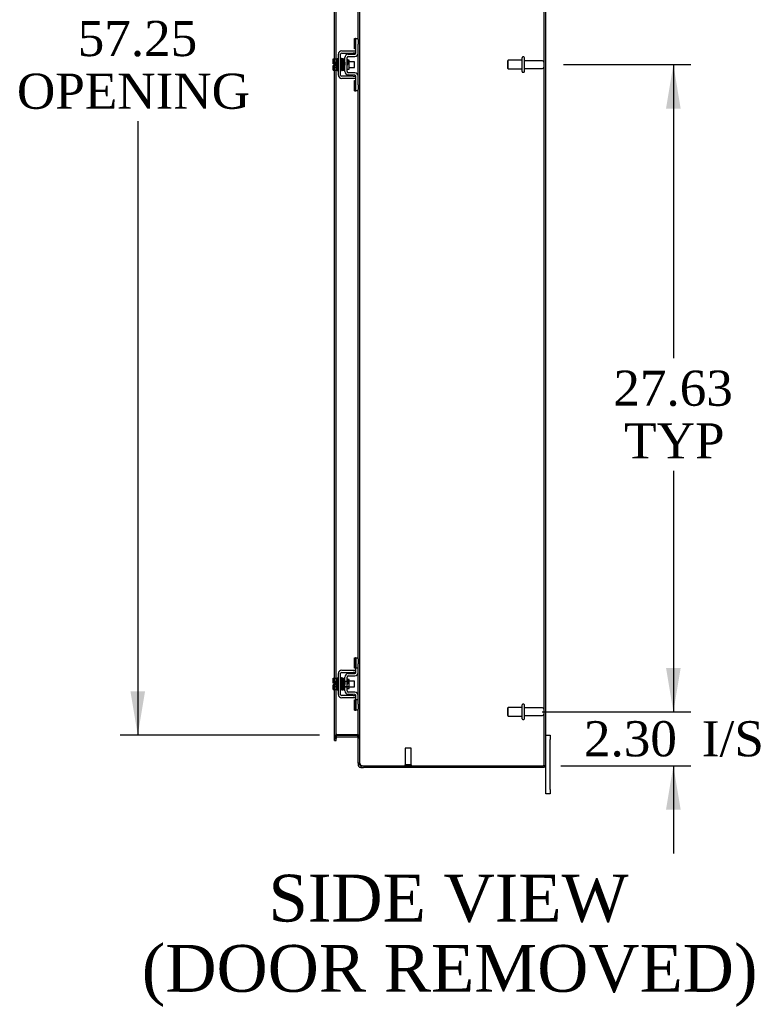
# Model space of a CAD drawing. Header units: inches. Extents: x 21 to 296, y 6 to 197.
# Tile 6 of 10: x 162 to 194, y 55 to 97. Entities that reach past the tile are written whole.
import ezdxf
from ezdxf.enums import TextEntityAlignment as Align

# ---------------------------------------------------------------- set-up
doc = ezdxf.new("R2010")
doc.units = ezdxf.units.IN
doc.header["$MEASUREMENT"] = 0
for name, color, linetype in [('COM42667', 7, 'CONTINUOUS'), ('COM42780', 7, 'CONTINUOUS'), ('COM48450', 7, 'CONTINUOUS'), ('COM70236-1', 7, 'CONTINUOUS'), ('DEFAULT', 7, 'CONTINUOUS'), ('FET07710', 7, 'CONTINUOUS'), ('SCC19011', 7, 'CONTINUOUS'), ('SPR20265', 7, 'CONTINUOUS'), ('STD21878', 7, 'CONTINUOUS'), ('STD26094', 7, 'CONTINUOUS'), ('WAF25035', 7, 'CONTINUOUS')]:
    doc.layers.add(name, color=color, linetype=linetype)
doc.styles.add('SEACAD_TIMES_NEW_ROMAN', font='times.ttf')

# ---------------------------------------------------------------- blocks, each defined once
blk = doc.blocks.new('GDIMGGROUP5')
at = {"layer": 'DEFAULT', "linetype": 'Continuous'}
for points in [[(190.375, 69.567), (189.75, 69.567), (190.063, 67.692)], [(190.375, 63.514), (190.063, 65.389), (189.75, 63.514)]]:
    blk.add_hatch(color=136, dxfattribs=at).paths.add_polyline_path(points)
at = {"layer": 'DEFAULT', "color": 136, "linetype": 'Continuous'}
for p, q in [((190.063, 71.442), (190.063, 67.692)), ((184.461, 67.692), (190.813, 67.692)), ((185.262, 65.389), (190.813, 65.389)), ((190.063, 65.389), (190.063, 61.639))]:
    blk.add_line(p, q, dxfattribs=at)
at = {"layer": 'DEFAULT', "color": 136, "linetype": 'Continuous', "style": 'SEACAD_TIMES_NEW_ROMAN'}
for s, p in [('2.30', (186.25, 67.291)), ('I/S', (191.281, 67.291))]:
    blk.add_text(s, height=1.5, dxfattribs=at).set_placement(p, align=Align.TOP_LEFT)
blk = doc.blocks.new('GDIMGGROUP6')
at = {"layer": 'DEFAULT', "linetype": 'Continuous'}
for points in [[(190.375, 93.442), (190.063, 95.317), (189.75, 93.442)], [(190.375, 69.567), (189.75, 69.567), (190.063, 67.692)]]:
    blk.add_hatch(color=136, dxfattribs=at).paths.add_polyline_path(points)
at = {"layer": 'DEFAULT', "color": 136, "linetype": 'Continuous'}
for p, q in [((185.37, 95.317), (190.813, 95.317)), ((190.063, 95.317), (190.063, 82.78)), ((190.063, 77.98), (190.063, 67.692)), ((184.461, 67.692), (190.813, 67.692))]:
    blk.add_line(p, q, dxfattribs=at)
at = {"layer": 'DEFAULT', "color": 136, "linetype": 'Continuous', "style": 'SEACAD_TIMES_NEW_ROMAN'}
for s, p in [('27.63', (187.503, 82.255)), ('TYP', (187.965, 80.005))]:
    blk.add_text(s, height=1.5, dxfattribs=at).set_placement(p, align=Align.TOP_LEFT)
blk = doc.blocks.new('GDIMGGROUP20')
at = {"layer": 'DEFAULT', "linetype": 'Continuous'}
for points in [[(166.904, 122.067), (167.529, 122.067), (167.217, 123.942)], [(166.904, 68.567), (167.217, 66.692), (167.529, 68.567)]]:
    blk.add_hatch(color=136, dxfattribs=at).paths.add_polyline_path(points)
at = {"layer": 'DEFAULT', "color": 136, "linetype": 'Continuous'}
for p, q in [((174.965, 123.942), (166.467, 123.942)), ((167.217, 123.942), (167.217, 97.707)), ((167.217, 92.907), (167.217, 66.692)), ((174.965, 66.692), (166.467, 66.692))]:
    blk.add_line(p, q, dxfattribs=at)
at = {"layer": 'DEFAULT', "color": 136, "linetype": 'Continuous', "style": 'SEACAD_TIMES_NEW_ROMAN'}
for s, p in [('57.25', (164.657, 97.182)), ('OPENING ', (162.063, 94.932))]:
    blk.add_text(s, height=1.5, dxfattribs=at).set_placement(p, align=Align.TOP_LEFT)

msp = doc.modelspace()

# ---------------------------------------------------------------- linework, layer by layer
at = {"layer": 'COM42667', "color": 7}
for p, q in [((175.917, 95.906), (176.4, 95.906)), ((176.4, 95.906), (176.525, 95.906)), ((175.774, 94.872), (175.774, 95.763)), ((175.869, 94.872), (175.869, 95.763)), ((175.917, 95.811), (176.4, 95.811)), ((176.525, 95.811), (176.4, 95.811)), ((176.4, 94.824), (175.917, 94.824)), ((176.4, 94.729), (175.917, 94.729)), ((176.4, 94.824), (176.525, 94.824)), ((176.525, 94.729), (176.4, 94.729)), ((175.917, 69.468), (176.4, 69.468)), ((175.917, 69.373), (176.4, 69.373)), ((176.4, 69.468), (176.525, 69.468)), ((176.525, 69.373), (176.4, 69.373)), ((175.774, 68.434), (175.774, 69.325)), ((175.869, 68.434), (175.869, 69.325)), ((176.4, 68.386), (175.917, 68.386)), ((176.4, 68.291), (175.917, 68.291)), ((176.4, 68.386), (176.525, 68.386)), ((176.525, 68.291), (176.4, 68.291))]:
    msp.add_line(p, q, dxfattribs=at)
for centre, radius, start, end in [((175.917, 95.763), 0.143, 90, 180), ((175.917, 95.763), 0.048, 90, 180), ((175.917, 94.872), 0.143, 180, 270), ((175.917, 94.872), 0.048, 180, 270), ((175.917, 69.325), 0.143, 90, 180), ((175.917, 69.325), 0.048, 90, 180), ((175.917, 68.434), 0.143, 180, 270), ((175.917, 68.434), 0.048, 180, 270)]:
    msp.add_arc(centre, radius, start, end, dxfattribs=at)
at = {"layer": 'COM42780', "color": 7}
for p, q in [((176.46, 95.996), (176.46, 96.433)), ((176.46, 96.433), (176.511, 96.433)), ((176.525, 96.433), (176.511, 96.433)), ((176.525, 96.183), (176.525, 96.433)), ((176.525, 96.433), (176.62, 96.433)), ((176.62, 96.386), (176.62, 96.183)), ((176.511, 95.996), (176.46, 95.996)), ((176.511, 95.996), (176.525, 95.996)), ((176.525, 95.81), (176.525, 96.183)), ((176.62, 95.81), (176.62, 96.183)), ((176.048, 95.02), (176.048, 95.614)), ((176.143, 95.02), (176.143, 95.614)), ((176.238, 95.512), (176.171, 95.512)), ((176.188, 95.757), (176.478, 95.762)), ((176.19, 95.662), (176.479, 95.667)), ((176.238, 95.122), (176.238, 95.512)), ((176.143, 95.122), (176.238, 95.122)), ((176.478, 94.872), (176.188, 94.877)), ((176.479, 94.967), (176.19, 94.972)), ((176.46, 94.202), (176.46, 94.639)), ((176.46, 94.639), (176.511, 94.639)), ((176.525, 94.639), (176.511, 94.639)), ((176.525, 94.452), (176.525, 94.824)), ((176.62, 94.452), (176.62, 94.824)), ((176.46, 94.202), (176.511, 94.202)), ((176.511, 94.202), (176.525, 94.202)), ((176.525, 94.202), (176.525, 94.452)), ((176.62, 94.202), (176.525, 94.202)), ((176.62, 94.452), (176.62, 94.248)), ((176.46, 69.558), (176.46, 69.995)), ((176.46, 69.995), (176.511, 69.995)), ((176.525, 69.995), (176.511, 69.995)), ((176.525, 69.745), (176.525, 69.995)), ((176.525, 69.995), (176.62, 69.995)), ((176.528, 69.558), (176.528, 69.995)), ((176.62, 69.948), (176.62, 69.745)), ((176.511, 69.558), (176.46, 69.558)), ((176.511, 69.558), (176.525, 69.558)), ((176.525, 69.372), (176.525, 69.745)), ((176.62, 69.558), (176.525, 69.558)), ((176.62, 69.372), (176.62, 69.745)), ((176.048, 68.582), (176.048, 69.176)), ((176.048, 69.004), (176.238, 69.004)), ((176.238, 68.986), (176.048, 68.986)), ((176.143, 68.582), (176.143, 69.176)), ((176.171, 69.074), (176.143, 69.074)), ((176.238, 69.074), (176.171, 69.074)), ((176.188, 69.319), (176.478, 69.324)), ((176.19, 69.224), (176.479, 69.229)), ((176.238, 68.684), (176.238, 69.074)), ((176.048, 68.773), (176.238, 68.773)), ((176.048, 68.754), (176.238, 68.754)), ((176.143, 68.684), (176.238, 68.684)), ((176.479, 68.529), (176.19, 68.534)), ((176.478, 68.434), (176.188, 68.439)), ((176.46, 67.764), (176.46, 68.201)), ((176.46, 68.201), (176.511, 68.201)), ((176.525, 68.201), (176.511, 68.201)), ((176.525, 68.014), (176.525, 68.386)), ((176.62, 68.201), (176.525, 68.201)), ((176.528, 67.764), (176.528, 68.201)), ((176.62, 68.014), (176.62, 68.386)), ((176.46, 67.764), (176.511, 67.764)), ((176.511, 67.764), (176.525, 67.764)), ((176.526, 68.069), (176.525, 68.069)), ((176.526, 68.039), (176.525, 68.039)), ((176.525, 67.764), (176.525, 68.014)), ((176.526, 67.96), (176.525, 67.96)), ((176.526, 67.954), (176.525, 67.954)), ((176.526, 67.929), (176.525, 67.929)), ((176.526, 67.896), (176.525, 67.896)), ((176.62, 67.764), (176.525, 67.764)), ((176.526, 68.069), (176.526, 67.954)), ((176.526, 67.954), (176.526, 67.929)), ((176.526, 67.929), (176.526, 67.896)), ((176.62, 68.014), (176.62, 67.81))]:
    msp.add_line(p, q, dxfattribs=at)
for centre, radius, start, end in [((176.191, 95.614), 0.143, 91, 180), ((176.191, 95.614), 0.048, 91, 180), ((176.477, 95.81), 0.048, 271, 0), ((176.477, 95.81), 0.143, 271, 0), ((176.191, 95.02), 0.143, 180, 269), ((176.191, 95.02), 0.048, 180, 269), ((176.477, 94.824), 0.048, 0, 89), ((176.477, 94.824), 0.143, 0, 89), ((176.477, 69.372), 0.048, 271, 0), ((176.477, 69.372), 0.143, 271, 0), ((176.191, 69.176), 0.143, 91, 180), ((176.191, 69.176), 0.048, 91, 180), ((176.191, 68.582), 0.143, 180, 269), ((176.191, 68.582), 0.048, 180, 269), ((176.477, 68.386), 0.143, 0, 89), ((176.477, 68.386), 0.048, 0, 89)]:
    msp.add_arc(centre, radius, start, end, dxfattribs=at)
at = {"layer": 'COM48450', "color": 7}
for p, q in [((184.548, 65.389), (184.548, 125.245)), ((184.62, 65.389), (184.62, 125.245)), ((176.692, 65.494), (176.692, 125.14)), ((176.62, 96.386), (176.62, 120.686)), ((175.607, 95.558), (175.607, 105.06)), ((175.679, 95.558), (175.679, 105.045)), ((175.607, 95.351), (175.607, 95.558)), ((175.679, 95.076), (175.679, 95.558)), ((176.62, 94.824), (176.62, 95.81)), ((175.607, 95.283), (175.607, 95.351)), ((175.607, 95.076), (175.607, 95.283)), ((175.607, 69.12), (175.607, 95.076)), ((175.679, 69.12), (175.679, 95.076)), ((176.62, 69.948), (176.62, 94.248)), ((176.62, 68.386), (176.62, 69.372)), ((175.607, 68.913), (175.607, 69.12)), ((175.679, 68.638), (175.679, 69.12)), ((175.607, 68.845), (175.607, 68.913)), ((175.607, 68.638), (175.607, 68.845)), ((175.607, 66.597), (175.607, 68.638)), ((175.679, 66.597), (175.679, 68.638)), ((176.62, 65.494), (176.62, 67.81)), ((175.679, 66.632), (175.607, 66.632)), ((175.607, 66.557), (175.607, 66.597)), ((175.607, 66.557), (175.679, 66.557)), ((175.703, 66.717), (175.678, 66.717)), ((175.679, 66.597), (175.679, 66.557)), ((175.715, 66.717), (175.703, 66.717)), ((175.715, 66.717), (176.584, 66.717)), ((176.594, 66.717), (176.584, 66.717)), ((176.594, 66.717), (176.614, 66.717)), ((176.62, 66.643), (176.692, 66.643)), ((176.692, 65.494), (176.62, 65.494)), ((176.698, 65.462), (176.692, 65.494)), ((176.846, 65.389), (184.512, 65.389)), ((184.62, 65.389), (184.512, 65.389))]:
    msp.add_line(p, q, dxfattribs=at)
for centre, radius, start, end in [((175.867, 66.625), 0.189, 150.8133, 177.7601), ((176.478, 66.635), 0.142, 3.3442, 35.3106), ((176.667, 65.498), 0.0474, 184.5956, 230.4649), ((176.789, 65.494), 0.0967, 199.5275, 231.0208), ((176.846, 65.639), 0.25, 241.8454, 270)]:
    msp.add_arc(centre, radius, start, end, dxfattribs=at)
for points, knots in [([(175.678, 66.717), (175.668, 66.71), (175.658, 66.703), (175.641, 66.689), (175.633, 66.682), (175.62, 66.668), (175.615, 66.661), (175.609, 66.647), (175.607, 66.639), (175.607, 66.632)], [0, 0, 0, 0, 0.25, 0.25, 0.5, 0.5, 0.75, 0.75, 1, 1, 1, 1]), ([(176.692, 66.643), (176.692, 66.649), (176.69, 66.655), (176.683, 66.668), (176.677, 66.674), (176.663, 66.686), (176.655, 66.692), (176.636, 66.705), (176.625, 66.711), (176.614, 66.717)], [0, 0, 0, 0, 0.25, 0.25, 0.5, 0.5, 0.75, 0.75, 1, 1, 1, 1]), ([(176.637, 65.462), (176.638, 65.461), (176.64, 65.459), (176.644, 65.455), (176.648, 65.452), (176.652, 65.449), (176.657, 65.447), (176.662, 65.444), (176.668, 65.441), (176.675, 65.437), (176.686, 65.433), (176.698, 65.428), (176.708, 65.425), (176.718, 65.422), (176.725, 65.42), (176.728, 65.419)], [0, 0, 0, 0, 0.058508, 0.117588, 0.177234, 0.23744, 0.298196, 0.359495, 0.421327, 0.483683, 0.609872, 0.738031, 0.824554, 0.911887, 1, 1, 1, 1])]:
    msp.add_open_spline(points, degree=3, knots=knots, dxfattribs=at)
at = {"layer": 'COM70236-1', "color": 7}
for p, q in [((175.679, 66.584), (175.607, 66.584)), ((175.607, 66.533), (175.607, 66.557)), ((175.607, 66.462), (175.607, 66.533)), ((175.607, 66.462), (175.679, 66.462)), ((175.684, 66.669), (175.678, 66.686)), ((175.679, 66.533), (175.679, 66.557)), ((175.679, 66.462), (175.679, 66.533)), ((175.703, 66.618), (175.684, 66.669)), ((175.715, 66.692), (176.584, 66.692)), ((175.715, 66.62), (176.584, 66.62)), ((176.594, 66.619), (176.612, 66.681)), ((176.612, 66.681), (176.614, 66.688)), ((176.62, 66.584), (176.692, 66.584)), ((176.62, 65.494), (176.62, 65.425)), ((176.692, 65.425), (176.62, 65.425)), ((176.692, 65.494), (176.692, 65.425)), ((176.692, 65.425), (176.698, 65.406)), ((176.728, 65.389), (176.728, 65.317)), ((176.728, 65.389), (176.846, 65.389)), ((176.728, 65.317), (176.846, 65.317)), ((184.548, 65.317), (176.846, 65.317)), ((184.548, 65.389), (184.548, 65.317))]:
    msp.add_line(p, q, dxfattribs=at)
for centre, radius, start, end in [((175.715, 66.584), 0.108, 109.7821, 180), ((175.715, 66.584), 0.108, 102.9987, 109.7821), ((175.715, 66.584), 0.036, 109.7821, 180), ((175.715, 66.584), 0.108, 90, 102.9987), ((175.715, 66.584), 0.036, 90, 109.7821), ((176.584, 66.584), 0.108, 73.7795, 90), ((176.584, 66.584), 0.036, 73.7795, 90), ((176.584, 66.584), 0.036, 0, 73.7795), ((176.584, 66.584), 0.108, 0, 73.7795), ((176.728, 65.425), 0.108, 180, 212.6431), ((176.728, 65.425), 0.108, 212.6431, 270), ((176.728, 65.425), 0.036, 212.6431, 270)]:
    msp.add_arc(centre, radius, start, end, dxfattribs=at)
at = {"layer": 'FET07710', "color": 7}
for p, q in [((184.62, 66.692), (184.807, 66.692)), ((184.807, 66.692), (184.807, 66.505)), ((184.807, 64.38), (184.807, 66.505)), ((184.62, 64.38), (184.62, 65.389)), ((184.62, 64.192), (184.62, 64.38)), ((184.807, 64.38), (184.807, 64.192)), ((184.807, 64.192), (184.62, 64.192))]:
    msp.add_line(p, q, dxfattribs=at)
at = {"layer": 'SCC19011', "color": 7}
for p, q in [((175.548, 95.558), (175.729, 95.558)), ((175.548, 95.426), (175.548, 95.558)), ((175.548, 95.426), (175.729, 95.426)), ((175.548, 95.351), (175.548, 95.426)), ((175.893, 95.439), (175.869, 95.439)), ((175.942, 95.439), (175.928, 95.439)), ((175.992, 95.439), (175.977, 95.439)), ((176.042, 95.439), (176.027, 95.439)), ((176.461, 95.439), (176.238, 95.439)), ((176.461, 95.195), (176.461, 95.439)), ((175.643, 95.351), (175.548, 95.351)), ((175.548, 95.208), (175.548, 95.283)), ((175.643, 95.283), (175.548, 95.283)), ((175.548, 95.208), (175.729, 95.208)), ((175.548, 95.076), (175.548, 95.208)), ((175.548, 95.076), (175.729, 95.076)), ((175.643, 95.283), (175.643, 95.351)), ((175.869, 95.195), (175.901, 95.195)), ((175.936, 95.195), (175.951, 95.195)), ((175.986, 95.195), (176.001, 95.195)), ((176.036, 95.195), (176.048, 95.195)), ((176.238, 95.195), (176.461, 95.195)), ((175.548, 69.12), (175.729, 69.12)), ((175.548, 68.988), (175.548, 69.12)), ((175.548, 68.988), (175.729, 68.988)), ((175.548, 68.913), (175.548, 68.988)), ((175.893, 69.001), (175.869, 69.001)), ((175.942, 69.001), (175.928, 69.001)), ((175.992, 69.001), (175.977, 69.001)), ((176.042, 69.001), (176.027, 69.001)), ((176.461, 69.001), (176.238, 69.001)), ((176.461, 68.757), (176.461, 69.001)), ((175.643, 68.913), (175.548, 68.913)), ((175.548, 68.77), (175.548, 68.845)), ((175.643, 68.845), (175.548, 68.845)), ((175.548, 68.77), (175.729, 68.77)), ((175.548, 68.638), (175.548, 68.77)), ((175.548, 68.638), (175.729, 68.638)), ((175.643, 68.845), (175.643, 68.913)), ((175.869, 68.757), (175.901, 68.757)), ((175.936, 68.757), (175.951, 68.757)), ((175.986, 68.757), (176.001, 68.757)), ((176.036, 68.757), (176.048, 68.757)), ((176.238, 68.757), (176.461, 68.757))]:
    msp.add_line(p, q, dxfattribs=at)
at = {"layer": 'SPR20265', "color": 7}
for p, q in [((176.147, 95.317), (176.182, 95.317)), ((176.147, 68.879), (176.182, 68.879))]:
    msp.add_line(p, q, dxfattribs=at)
for centre, radius, start, end in [((180.85, 95.138), 4.985, 175.1825, 176.5376), ((176.002, 95.542), 0.0181, 0.2962, 180.6354), ((180.82, 95.14), 4.919, 179.5796, 179.9446), ((180.85, 68.7), 4.985, 175.1825, 176.5376), ((176.002, 69.104), 0.0181, 0.2962, 180.6354), ((180.82, 68.702), 4.919, 179.5796, 179.9446)]:
    msp.add_arc(centre, radius, start, end, dxfattribs=at)
for centre, major_axis, start_param, end_param in [((175.883, 95.145), (0.0175, 0), 0, 2.474646), ((175.883, 95.145), (0.0175, 0), 3.808539, 6.283185), ((175.883, 68.707), (-0.0175, 0), 0.666946, 5.616239)]:
    msp.add_ellipse(centre, major_axis=major_axis, ratio=0.707107, start_param=start_param, end_param=end_param, dxfattribs=at)
for points, knots in [([(175.919, 95.558), (175.919, 95.559), (175.919, 95.56), (175.918, 95.563), (175.917, 95.566), (175.916, 95.569), (175.913, 95.571), (175.911, 95.573), (175.908, 95.574), (175.903, 95.575), (175.897, 95.575), (175.89, 95.571), (175.884, 95.563), (175.883, 95.557), (175.883, 95.553)], [0, 0, 0, 0, 0.03948, 0.078027, 0.11705, 0.157795, 0.20119, 0.247813, 0.297965, 0.351797, 0.472995, 0.624898, 0.803476, 1, 1, 1, 1]), ([(175.885, 95.554), (175.885, 95.555), (175.886, 95.553), (175.888, 95.534), (175.89, 95.5), (175.892, 95.459), (175.893, 95.417), (175.895, 95.379), (175.896, 95.346), (175.897, 95.319), (175.898, 95.293), (175.899, 95.263), (175.9, 95.228), (175.901, 95.188), (175.903, 95.148), (175.905, 95.111), (175.907, 95.084), (175.909, 95.08), (175.909, 95.079)], [0.0402294, 0.0402294, 0.0402294, 0.0402294, 0.0962651, 0.1836152, 0.2619538, 0.3312786, 0.3915016, 0.442594, 0.4845239, 0.5172899, 0.5463931, 0.5841023, 0.6308517, 0.6866387, 0.7514677, 0.8253147, 0.9081399, 0.9951321, 0.9951321, 0.9951321, 0.9951321]), ([(175.944, 95.083), (175.943, 95.084), (175.942, 95.087), (175.94, 95.113), (175.938, 95.149), (175.936, 95.189), (175.935, 95.228), (175.934, 95.263), (175.933, 95.293), (175.932, 95.319), (175.931, 95.346), (175.93, 95.379), (175.928, 95.418), (175.927, 95.46), (175.925, 95.502), (175.923, 95.538), (175.921, 95.559), (175.919, 95.56), (175.919, 95.56)], [0.007956, 0.007956, 0.007956, 0.007956, 0.0902869, 0.171964, 0.2449933, 0.3092617, 0.364675, 0.4111808, 0.4487353, 0.4777397, 0.5104186, 0.5522907, 0.6034131, 0.6638342, 0.7336337, 0.8128446, 0.9016052, 0.9648764, 0.9648764, 0.9648764, 0.9648764]), ([(175.934, 95.553), (175.933, 95.55), (175.931, 95.537), (175.929, 95.505), (175.928, 95.475), (175.927, 95.458), (175.927, 95.456)], [0.0980811, 0.0980811, 0.0980811, 0.0980811, 0.1865995, 0.265558, 0.3350739, 0.3442741, 0.3442741, 0.3442741, 0.3442741]), ([(175.971, 95.542), (175.971, 95.548), (175.97, 95.555), (175.963, 95.563), (175.957, 95.566), (175.953, 95.567), (175.949, 95.567), (175.945, 95.566), (175.942, 95.564), (175.939, 95.561), (175.937, 95.558), (175.935, 95.553), (175.935, 95.551), (175.935, 95.549)], [0, 0, 0, 0, 0.337377, 0.476585, 0.593946, 0.643993, 0.690857, 0.738213, 0.787078, 0.837877, 0.890521, 0.944659, 1, 1, 1, 1]), ([(175.936, 95.545), (175.937, 95.537), (175.938, 95.524), (175.941, 95.475), (175.944, 95.409), (175.946, 95.331), (175.949, 95.264), (175.951, 95.213), (175.952, 95.178), (175.953, 95.146), (175.955, 95.121), (175.956, 95.101), (175.957, 95.094), (175.958, 95.091)], [0, 0, 0, 0, 0.114294, 0.231558, 0.351881, 0.475184, 0.601502, 0.666038, 0.73132, 0.797347, 0.864154, 0.931706, 1, 1, 1, 1]), ([(175.993, 95.093), (175.992, 95.099), (175.99, 95.112), (175.988, 95.159), (175.985, 95.223), (175.982, 95.3), (175.98, 95.368), (175.978, 95.419), (175.977, 95.456), (175.975, 95.488), (175.974, 95.514), (175.972, 95.535), (175.971, 95.543), (175.971, 95.547)], [0, 0, 0, 0, 0.112746, 0.228925, 0.348457, 0.471495, 0.597916, 0.662714, 0.728399, 0.794948, 0.862394, 0.930748, 1, 1, 1, 1]), ([(175.984, 95.544), (175.983, 95.542), (175.982, 95.538), (175.98, 95.509), (175.978, 95.478), (175.977, 95.458), (175.977, 95.452)], [0, 0, 0, 0, 0.0919668, 0.1748964, 0.2488402, 0.2783531, 0.2783531, 0.2783531, 0.2783531]), ([(175.984, 95.541), (175.985, 95.539), (175.987, 95.536), (175.989, 95.509), (175.991, 95.475), (175.992, 95.437), (175.994, 95.4), (175.995, 95.366), (175.996, 95.338), (175.997, 95.314), (175.998, 95.288), (175.999, 95.258), (176, 95.222), (176.002, 95.184), (176.004, 95.145), (176.006, 95.112), (176.008, 95.094), (176.009, 95.093), (176.01, 95.093)], [0.0030122, 0.0030122, 0.0030122, 0.0030122, 0.091022, 0.173244, 0.246649, 0.3111806, 0.366841, 0.4136386, 0.4515377, 0.480786, 0.5130298, 0.5545547, 0.6053918, 0.6655607, 0.7350558, 0.813926, 0.9022499, 0.9590084, 0.9590084, 0.9590084, 0.9590084]), ([(176.044, 95.1), (176.043, 95.1), (176.042, 95.101), (176.041, 95.117), (176.039, 95.148), (176.037, 95.185), (176.035, 95.223), (176.034, 95.258), (176.033, 95.288), (176.032, 95.314), (176.031, 95.338), (176.03, 95.366), (176.029, 95.4), (176.027, 95.437), (176.026, 95.476), (176.024, 95.511), (176.021, 95.539), (176.02, 95.543), (176.019, 95.544)], [0.0480093, 0.0480093, 0.0480093, 0.0480093, 0.0949166, 0.1813907, 0.2591689, 0.3281055, 0.3880809, 0.4389475, 0.4806068, 0.513005, 0.5424172, 0.5805587, 0.6277127, 0.6838883, 0.749147, 0.8235602, 0.9071555, 1, 1, 1, 1]), ([(176.048, 95.552), (176.046, 95.551), (176.042, 95.55), (176.037, 95.545), (176.034, 95.538), (176.032, 95.527), (176.03, 95.502), (176.028, 95.471), (176.027, 95.451), (176.027, 95.447)], [0.5124949, 0.5124949, 0.5124949, 0.5124949, 0.5179414, 0.5252825, 0.5427797, 0.5635197, 0.6073984, 0.6548465, 0.6651182, 0.6651182, 0.6651182, 0.6651182]), ([(176.038, 95.521), (176.038, 95.521), (176.037, 95.52), (176.038, 95.509), (176.04, 95.485), (176.042, 95.445), (176.044, 95.404), (176.045, 95.363), (176.047, 95.324), (176.047, 95.299), (176.048, 95.29)], [0.5353084, 0.5353084, 0.5353084, 0.5353084, 0.5442341, 0.5647196, 0.6085363, 0.6562102, 0.6837797, 0.7157656, 0.752175, 0.7726485, 0.7726485, 0.7726485, 0.7726485]), ([(176.169, 95.519), (176.169, 95.521), (176.169, 95.523), (176.168, 95.527), (176.165, 95.531), (176.162, 95.533), (176.159, 95.535), (176.154, 95.537), (176.148, 95.537), (176.144, 95.535), (176.143, 95.534)], [0, 0, 0, 0, 0.0589773, 0.1211115, 0.1849679, 0.2490189, 0.31194, 0.3728411, 0.4898099, 0.5959107, 0.5959107, 0.5959107, 0.5959107]), ([(176.143, 95.414), (176.143, 95.409), (176.144, 95.391), (176.145, 95.358), (176.146, 95.332), (176.147, 95.317)], [0.6947964, 0.6947964, 0.6947964, 0.6947964, 0.7496304, 0.874808, 1, 1, 1, 1]), ([(176.182, 95.317), (176.181, 95.332), (176.18, 95.358), (176.179, 95.399), (176.177, 95.436), (176.175, 95.467), (176.174, 95.493), (176.172, 95.511), (176.17, 95.521), (176.169, 95.521), (176.169, 95.521)], [0, 0, 0, 0, 0.1236932, 0.2477957, 0.3722334, 0.4970307, 0.6222178, 0.7477992, 0.8737106, 0.9604174, 0.9604174, 0.9604174, 0.9604174]), ([(175.909, 95.081), (175.909, 95.079), (175.909, 95.076), (175.911, 95.072), (175.913, 95.069), (175.917, 95.065), (175.923, 95.063), (175.93, 95.063), (175.937, 95.065), (175.942, 95.07), (175.945, 95.076), (175.945, 95.079), (175.945, 95.081)], [0, 0, 0, 0, 0.065589, 0.134096, 0.204, 0.273642, 0.405923, 0.527776, 0.652215, 0.775569, 0.89228, 1, 1, 1, 1]), ([(175.944, 95.079), (175.945, 95.082), (175.947, 95.087), (175.949, 95.118), (175.951, 95.151), (175.952, 95.173), (175.952, 95.18)], [0, 0, 0, 0, 0.0928449, 0.1764674, 0.250932, 0.2834425, 0.2834425, 0.2834425, 0.2834425]), ([(175.957, 95.095), (175.958, 95.089), (175.959, 95.083), (175.966, 95.075), (175.971, 95.072), (175.976, 95.071), (175.98, 95.071), (175.983, 95.072), (175.987, 95.074), (175.99, 95.077), (175.992, 95.081), (175.993, 95.085), (175.994, 95.087), (175.994, 95.089)], [0, 0, 0, 0, 0.324319, 0.462115, 0.581304, 0.633213, 0.682431, 0.732423, 0.783847, 0.836789, 0.89085, 0.94542, 1, 1, 1, 1]), ([(175.995, 95.087), (175.996, 95.09), (175.997, 95.103), (176, 95.136), (176.001, 95.166), (176.002, 95.182), (176.002, 95.185)], [0.09883, 0.09883, 0.09883, 0.09883, 0.1878535, 0.2672072, 0.3370622, 0.3488919, 0.3488919, 0.3488919, 0.3488919]), ([(176.01, 95.096), (176.01, 95.095), (176.01, 95.094), (176.01, 95.091), (176.011, 95.088), (176.013, 95.086), (176.015, 95.083), (176.018, 95.081), (176.021, 95.08), (176.026, 95.079), (176.032, 95.079), (176.039, 95.083), (176.045, 95.092), (176.046, 95.098), (176.046, 95.102)], [0, 0, 0, 0, 0.039675, 0.078069, 0.116606, 0.156607, 0.199119, 0.244855, 0.294249, 0.347558, 0.468612, 0.621309, 0.801496, 1, 1, 1, 1]), ([(176.046, 95.098), (176.046, 95.101), (176.047, 95.105), (176.048, 95.114), (176.048, 95.117)], [0, 0, 0, 0, 0.03059774, 0.0478168, 0.0478168, 0.0478168, 0.0478168]), ([(176.144, 95.107), (176.144, 95.108), (176.146, 95.113), (176.146, 95.118), (176.147, 95.121)], [0.53898294, 0.53898294, 0.53898294, 0.53898294, 0.54759814, 0.56763313, 0.56763313, 0.56763313, 0.56763313]), ([(175.919, 69.12), (175.919, 69.121), (175.919, 69.122), (175.918, 69.125), (175.917, 69.128), (175.916, 69.131), (175.913, 69.133), (175.911, 69.135), (175.908, 69.136), (175.903, 69.137), (175.897, 69.137), (175.89, 69.133), (175.884, 69.125), (175.883, 69.119), (175.883, 69.115)], [0, 0, 0, 0, 0.03948, 0.078027, 0.11705, 0.157795, 0.20119, 0.247813, 0.297965, 0.351797, 0.472995, 0.624898, 0.803476, 1, 1, 1, 1]), ([(175.885, 69.116), (175.885, 69.117), (175.886, 69.115), (175.888, 69.096), (175.89, 69.062), (175.892, 69.021), (175.893, 68.979), (175.895, 68.941), (175.896, 68.908), (175.897, 68.881), (175.898, 68.855), (175.899, 68.825), (175.9, 68.79), (175.901, 68.75), (175.903, 68.71), (175.905, 68.673), (175.907, 68.646), (175.909, 68.642), (175.909, 68.641)], [0.0402294, 0.0402294, 0.0402294, 0.0402294, 0.0962651, 0.1836152, 0.2619538, 0.3312786, 0.3915016, 0.442594, 0.4845239, 0.5172899, 0.5463931, 0.5841023, 0.6308517, 0.6866387, 0.7514677, 0.8253147, 0.9081399, 0.9951321, 0.9951321, 0.9951321, 0.9951321]), ([(175.944, 68.645), (175.943, 68.646), (175.942, 68.649), (175.94, 68.675), (175.938, 68.711), (175.936, 68.751), (175.935, 68.79), (175.934, 68.825), (175.933, 68.855), (175.932, 68.881), (175.931, 68.908), (175.93, 68.941), (175.928, 68.98), (175.927, 69.022), (175.925, 69.064), (175.923, 69.1), (175.921, 69.121), (175.919, 69.122), (175.919, 69.122)], [0.007956, 0.007956, 0.007956, 0.007956, 0.0902869, 0.171964, 0.2449933, 0.3092617, 0.364675, 0.4111808, 0.4487353, 0.4777397, 0.5104186, 0.5522907, 0.6034131, 0.6638342, 0.7336337, 0.8128446, 0.9016052, 0.9648764, 0.9648764, 0.9648764, 0.9648764]), ([(175.934, 69.115), (175.933, 69.112), (175.931, 69.099), (175.929, 69.067), (175.928, 69.037), (175.927, 69.02), (175.927, 69.018)], [0.0980811, 0.0980811, 0.0980811, 0.0980811, 0.1865995, 0.265558, 0.3350739, 0.3442741, 0.3442741, 0.3442741, 0.3442741]), ([(175.971, 69.104), (175.971, 69.11), (175.97, 69.117), (175.963, 69.125), (175.957, 69.128), (175.953, 69.129), (175.949, 69.129), (175.945, 69.128), (175.942, 69.126), (175.939, 69.123), (175.937, 69.12), (175.935, 69.115), (175.935, 69.113), (175.935, 69.111)], [0, 0, 0, 0, 0.337377, 0.476585, 0.593946, 0.643993, 0.690857, 0.738213, 0.787078, 0.837877, 0.890521, 0.944659, 1, 1, 1, 1]), ([(175.936, 69.107), (175.937, 69.099), (175.938, 69.086), (175.941, 69.037), (175.944, 68.971), (175.946, 68.893), (175.949, 68.826), (175.951, 68.775), (175.952, 68.74), (175.953, 68.708), (175.955, 68.683), (175.956, 68.663), (175.957, 68.656), (175.958, 68.653)], [0, 0, 0, 0, 0.114294, 0.231558, 0.351881, 0.475184, 0.601502, 0.666038, 0.73132, 0.797347, 0.864154, 0.931706, 1, 1, 1, 1]), ([(175.993, 68.655), (175.992, 68.661), (175.99, 68.674), (175.988, 68.721), (175.985, 68.785), (175.982, 68.862), (175.98, 68.93), (175.978, 68.981), (175.977, 69.018), (175.975, 69.05), (175.974, 69.076), (175.972, 69.097), (175.971, 69.105), (175.971, 69.109)], [0, 0, 0, 0, 0.112746, 0.228925, 0.348457, 0.471495, 0.597916, 0.662714, 0.728399, 0.794948, 0.862394, 0.930748, 1, 1, 1, 1]), ([(175.984, 69.106), (175.983, 69.104), (175.982, 69.1), (175.98, 69.071), (175.978, 69.04), (175.977, 69.02), (175.977, 69.014)], [0, 0, 0, 0, 0.0919668, 0.1748964, 0.2488402, 0.2783531, 0.2783531, 0.2783531, 0.2783531]), ([(175.984, 69.103), (175.985, 69.101), (175.987, 69.098), (175.989, 69.071), (175.991, 69.037), (175.992, 68.999), (175.994, 68.962), (175.995, 68.928), (175.996, 68.9), (175.997, 68.876), (175.998, 68.85), (175.999, 68.82), (176, 68.784), (176.002, 68.746), (176.004, 68.707), (176.006, 68.674), (176.008, 68.656), (176.009, 68.655), (176.01, 68.655)], [0.0030122, 0.0030122, 0.0030122, 0.0030122, 0.091022, 0.173244, 0.246649, 0.3111806, 0.366841, 0.4136386, 0.4515377, 0.480786, 0.5130298, 0.5545547, 0.6053918, 0.6655607, 0.7350558, 0.813926, 0.9022499, 0.9590084, 0.9590084, 0.9590084, 0.9590084]), ([(176.044, 68.662), (176.043, 68.662), (176.042, 68.663), (176.041, 68.679), (176.039, 68.71), (176.037, 68.747), (176.035, 68.785), (176.034, 68.82), (176.033, 68.85), (176.032, 68.876), (176.031, 68.9), (176.03, 68.928), (176.029, 68.962), (176.027, 68.999), (176.026, 69.038), (176.024, 69.073), (176.021, 69.101), (176.02, 69.105), (176.019, 69.106)], [0.0480093, 0.0480093, 0.0480093, 0.0480093, 0.0949166, 0.1813907, 0.2591689, 0.3281055, 0.3880809, 0.4389475, 0.4806068, 0.513005, 0.5424172, 0.5805587, 0.6277127, 0.6838883, 0.749147, 0.8235602, 0.9071555, 1, 1, 1, 1]), ([(176.048, 69.114), (176.046, 69.113), (176.042, 69.112), (176.037, 69.107), (176.034, 69.1), (176.032, 69.089), (176.03, 69.064), (176.028, 69.033), (176.027, 69.013), (176.027, 69.009)], [0.5124949, 0.5124949, 0.5124949, 0.5124949, 0.5179414, 0.5252825, 0.5427797, 0.5635197, 0.6073984, 0.6548465, 0.6651182, 0.6651182, 0.6651182, 0.6651182]), ([(176.038, 69.083), (176.038, 69.083), (176.037, 69.082), (176.038, 69.071), (176.04, 69.047), (176.042, 69.007), (176.044, 68.966), (176.045, 68.925), (176.047, 68.886), (176.047, 68.861), (176.048, 68.852)], [0.5353084, 0.5353084, 0.5353084, 0.5353084, 0.5442341, 0.5647196, 0.6085363, 0.6562102, 0.6837797, 0.7157656, 0.752175, 0.7726485, 0.7726485, 0.7726485, 0.7726485]), ([(176.169, 69.081), (176.169, 69.083), (176.169, 69.085), (176.168, 69.089), (176.165, 69.093), (176.162, 69.095), (176.159, 69.097), (176.154, 69.099), (176.148, 69.099), (176.144, 69.097), (176.143, 69.096)], [0, 0, 0, 0, 0.0589773, 0.1211115, 0.1849679, 0.2490189, 0.31194, 0.3728411, 0.4898099, 0.5959107, 0.5959107, 0.5959107, 0.5959107]), ([(176.143, 68.976), (176.143, 68.971), (176.144, 68.953), (176.145, 68.92), (176.146, 68.894), (176.147, 68.879)], [0.6947964, 0.6947964, 0.6947964, 0.6947964, 0.7496304, 0.874808, 1, 1, 1, 1]), ([(176.182, 68.879), (176.181, 68.894), (176.18, 68.92), (176.179, 68.961), (176.177, 68.998), (176.175, 69.029), (176.174, 69.055), (176.172, 69.073), (176.17, 69.083), (176.169, 69.083), (176.169, 69.083)], [0, 0, 0, 0, 0.1236932, 0.2477957, 0.3722334, 0.4970307, 0.6222178, 0.7477992, 0.8737106, 0.9604174, 0.9604174, 0.9604174, 0.9604174]), ([(175.909, 68.643), (175.909, 68.641), (175.909, 68.638), (175.911, 68.634), (175.913, 68.631), (175.917, 68.627), (175.923, 68.625), (175.93, 68.625), (175.937, 68.627), (175.942, 68.632), (175.945, 68.638), (175.945, 68.641), (175.945, 68.643)], [0, 0, 0, 0, 0.065589, 0.134096, 0.204, 0.273642, 0.405923, 0.527776, 0.652215, 0.775569, 0.89228, 1, 1, 1, 1]), ([(175.944, 68.641), (175.945, 68.644), (175.947, 68.649), (175.949, 68.68), (175.951, 68.713), (175.952, 68.735), (175.952, 68.742)], [0, 0, 0, 0, 0.0928449, 0.1764674, 0.250932, 0.2834425, 0.2834425, 0.2834425, 0.2834425]), ([(175.957, 68.657), (175.958, 68.651), (175.959, 68.645), (175.966, 68.637), (175.971, 68.634), (175.976, 68.633), (175.98, 68.633), (175.983, 68.634), (175.987, 68.636), (175.99, 68.639), (175.992, 68.643), (175.993, 68.647), (175.994, 68.649), (175.994, 68.651)], [0, 0, 0, 0, 0.324319, 0.462115, 0.581304, 0.633213, 0.682431, 0.732423, 0.783847, 0.836789, 0.89085, 0.94542, 1, 1, 1, 1]), ([(175.995, 68.649), (175.996, 68.652), (175.997, 68.665), (176, 68.698), (176.001, 68.728), (176.002, 68.744), (176.002, 68.747)], [0.09883, 0.09883, 0.09883, 0.09883, 0.1878535, 0.2672072, 0.3370622, 0.3488919, 0.3488919, 0.3488919, 0.3488919]), ([(176.01, 68.658), (176.01, 68.657), (176.01, 68.656), (176.01, 68.653), (176.011, 68.65), (176.013, 68.648), (176.015, 68.645), (176.018, 68.643), (176.021, 68.642), (176.026, 68.641), (176.032, 68.641), (176.039, 68.645), (176.045, 68.654), (176.046, 68.66), (176.046, 68.664)], [0, 0, 0, 0, 0.039675, 0.078069, 0.116606, 0.156607, 0.199119, 0.244855, 0.294249, 0.347558, 0.468612, 0.621309, 0.801496, 1, 1, 1, 1]), ([(176.046, 68.66), (176.046, 68.663), (176.047, 68.667), (176.048, 68.676), (176.048, 68.679)], [0, 0, 0, 0, 0.03059774, 0.0478168, 0.0478168, 0.0478168, 0.0478168]), ([(176.144, 68.669), (176.144, 68.67), (176.146, 68.676), (176.146, 68.68), (176.147, 68.683)], [0.53898294, 0.53898294, 0.53898294, 0.53898294, 0.54759814, 0.56807305, 0.56807305, 0.56807305, 0.56807305])]:
    msp.add_open_spline(points, degree=3, knots=knots, dxfattribs=at)
at = {"layer": 'STD21878', "color": 7}
for p, q in [((178.877, 66.139), (178.627, 66.139)), ((178.627, 66.139), (178.627, 65.421)), ((178.877, 65.421), (178.877, 66.139)), ((178.892, 65.421), (178.611, 65.421)), ((178.611, 65.421), (178.611, 65.389)), ((178.892, 65.389), (178.892, 65.421))]:
    msp.add_line(p, q, dxfattribs=at)
at = {"layer": 'STD26094', "color": 7}
for p, q in [((183.023, 95.505), (182.986, 95.467)), ((182.986, 95.467), (182.986, 95.167)), ((183.023, 95.13), (183.023, 95.505)), ((183.611, 95.505), (183.023, 95.505)), ((183.611, 95.022), (183.611, 95.612)), ((183.681, 95.642), (183.641, 95.642)), ((183.711, 95.022), (183.711, 95.612)), ((184.488, 95.482), (183.711, 95.482)), ((182.986, 95.167), (183.023, 95.13)), ((183.023, 95.13), (183.611, 95.13)), ((183.641, 94.992), (183.681, 94.992)), ((183.711, 95.152), (184.488, 95.152)), ((183.023, 67.88), (182.986, 67.842)), ((182.986, 67.842), (182.986, 67.542)), ((183.023, 67.505), (183.023, 67.88)), ((183.611, 67.88), (183.023, 67.88)), ((183.611, 67.397), (183.611, 67.987)), ((183.681, 68.017), (183.641, 68.017)), ((183.711, 67.397), (183.711, 67.987)), ((184.488, 67.857), (183.711, 67.857)), ((182.986, 67.542), (183.023, 67.505)), ((183.023, 67.505), (183.611, 67.505)), ((183.641, 67.367), (183.681, 67.367)), ((183.711, 67.527), (184.488, 67.527))]:
    msp.add_line(p, q, dxfattribs=at)
for centre, radius, start, end in [((183.641, 95.612), 0.03, 90, 180), ((183.681, 95.612), 0.03, 0, 90), ((184.488, 95.422), 0.06, 0, 90), ((183.641, 95.022), 0.03, 180, 270), ((183.681, 95.022), 0.03, 270, 0), ((184.488, 95.212), 0.06, 270, 0), ((183.641, 67.987), 0.03, 90, 180), ((183.681, 67.987), 0.03, 0, 90), ((184.488, 67.797), 0.06, 0, 90), ((183.641, 67.397), 0.03, 180, 270), ((183.681, 67.397), 0.03, 270, 0), ((184.488, 67.587), 0.06, 270, 0)]:
    msp.add_arc(centre, radius, start, end, dxfattribs=at)
at = {"layer": 'WAF25035', "color": 7}
for p, q in [((175.729, 95.567), (175.729, 95.067)), ((175.774, 95.567), (175.729, 95.567)), ((175.729, 95.067), (175.774, 95.067)), ((175.729, 69.129), (175.729, 68.629)), ((175.774, 69.129), (175.729, 69.129)), ((175.729, 68.629), (175.774, 68.629))]:
    msp.add_line(p, q, dxfattribs=at)

# ---------------------------------------------------------------- block references
at = {"layer": 'DEFAULT', "color": 7}
for name in ['GDIMGGROUP20', 'GDIMGGROUP6', 'GDIMGGROUP5']:
    msp.add_blockref(name, (0, 0), dxfattribs=at)

# ---------------------------------------------------------------- texts
at = {"layer": 'DEFAULT', "color": 7, "style": 'SEACAD_TIMES_NEW_ROMAN'}
for s, p in [('SIDE VIEW', (172.793, 60.74)), ('(DOOR REMOVED)', (167.39, 57.74))]:
    msp.add_text(s, height=2, dxfattribs=at).set_placement(p, align=Align.TOP_LEFT)

doc.saveas('drawing.dxf')
